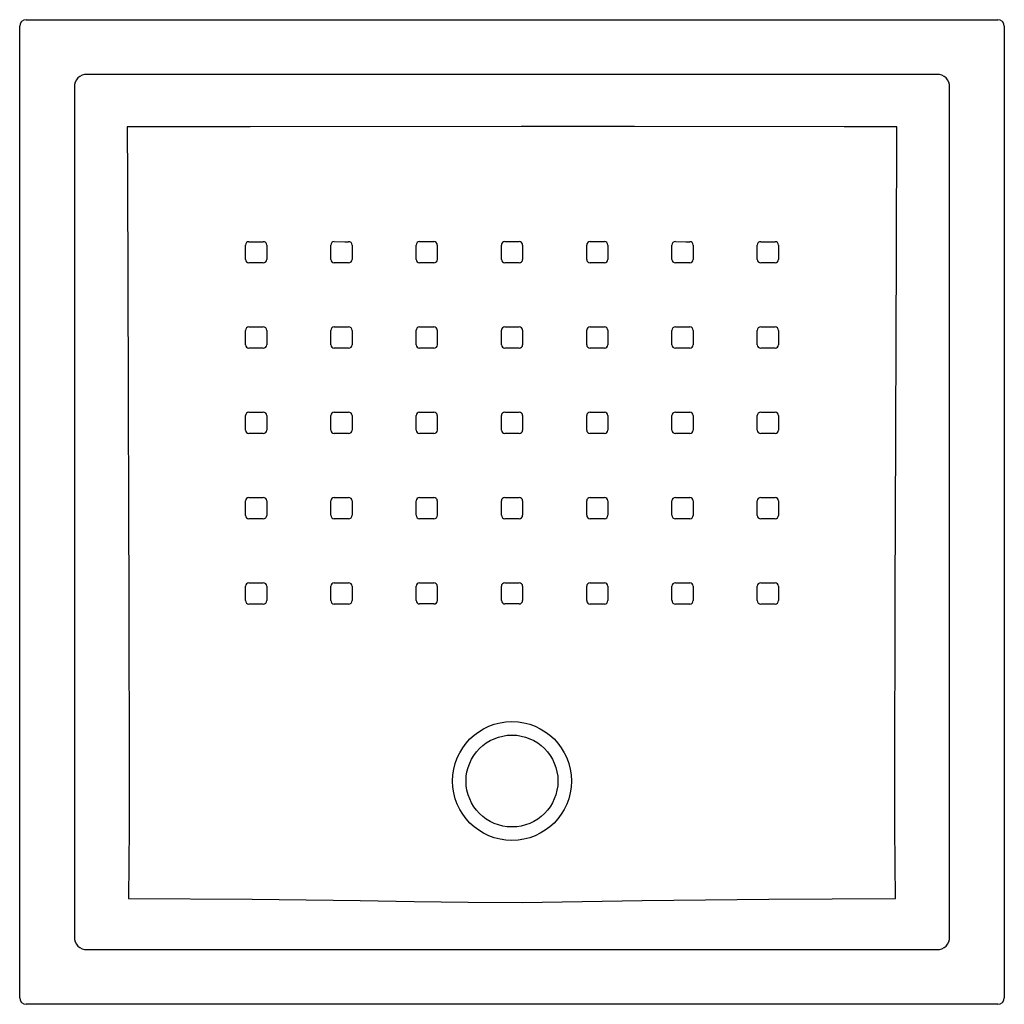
# Model space of a CAD drawing. Header units: millimetres. Extents: x 5168.428 to 5169.178, y 2756.54 to 2757.29.
import ezdxf

# ---------------------------------------------------------------- set-up
doc = ezdxf.new("R2010")
doc.units = ezdxf.units.MM
doc.layers.add('SANINDUSA', color=3, linetype='Continuous')

msp = doc.modelspace()

# ---------------------------------------------------------------- linework, layer by layer
at = {"layer": 'SANINDUSA'}
for p, q in [((5168.43279, 2757.28983), (5169.1731, 2757.28983)), ((5168.42779, 2756.54452), (5168.42779, 2757.28483)), ((5169.1781, 2757.28483), (5169.1781, 2756.54452)), ((5169.12665, 2757.24816), (5168.47924, 2757.24816)), ((5168.46946, 2757.23838), (5168.46946, 2756.59098)), ((5169.13643, 2756.59098), (5169.13643, 2757.23838)), ((5168.59987, 2757.10709), (5168.59987, 2757.11809)), ((5168.66487, 2757.1071), (5168.66487, 2757.1181)), ((5168.72987, 2757.1071), (5168.72987, 2757.1181)), ((5168.79486, 2757.10711), (5168.79486, 2757.1181)), ((5168.85986, 2757.1071), (5168.85986, 2757.1181)), ((5168.92486, 2757.1071), (5168.92486, 2757.1181)), ((5168.98986, 2757.10709), (5168.98986, 2757.11809)), ((5168.61345, 2757.1045), (5168.60246, 2757.1045)), ((5168.67845, 2757.10451), (5168.66746, 2757.10451)), ((5168.74345, 2757.10451), (5168.73246, 2757.10451)), ((5168.80845, 2757.10451), (5168.79746, 2757.10452)), ((5168.87345, 2757.10451), (5168.86245, 2757.10451)), ((5168.93845, 2757.10451), (5168.92745, 2757.10451)), ((5169.00345, 2757.1045), (5168.99245, 2757.1045)), ((5168.59987, 2757.0421), (5168.59987, 2757.0531)), ((5168.66487, 2757.04211), (5168.66487, 2757.05311)), ((5168.72987, 2757.04212), (5168.72987, 2757.05312)), ((5168.79486, 2757.04213), (5168.79486, 2757.05312)), ((5168.85986, 2757.04212), (5168.85986, 2757.05312)), ((5168.92486, 2757.04211), (5168.92486, 2757.05311)), ((5168.98986, 2757.0421), (5168.98986, 2757.0531)), ((5168.61345, 2757.03951), (5168.60246, 2757.03951)), ((5168.67845, 2757.03952), (5168.66746, 2757.03952)), ((5168.74345, 2757.03953), (5168.73246, 2757.03953)), ((5168.80845, 2757.03953), (5168.79746, 2757.03954)), ((5168.87345, 2757.03953), (5168.86245, 2757.03953)), ((5168.93845, 2757.03952), (5168.92745, 2757.03952)), ((5169.00345, 2757.03951), (5168.99245, 2757.03951)), ((5168.59987, 2756.97711), (5168.59987, 2756.98811)), ((5168.66487, 2756.97713), (5168.66487, 2756.98812)), ((5168.72987, 2756.97714), (5168.72987, 2756.98814)), ((5168.79486, 2756.97715), (5168.79486, 2756.98814)), ((5168.85986, 2756.97714), (5168.85986, 2756.98814)), ((5168.92486, 2756.97713), (5168.92486, 2756.98812)), ((5168.98986, 2756.97711), (5168.98986, 2756.98811)), ((5168.61345, 2756.97452), (5168.60246, 2756.97452)), ((5168.67845, 2756.97453), (5168.66746, 2756.97454)), ((5168.74345, 2756.97455), (5168.73246, 2756.97455)), ((5168.80845, 2756.97455), (5168.79746, 2756.97456)), ((5168.87345, 2756.97455), (5168.86245, 2756.97455)), ((5168.93845, 2756.97453), (5168.92745, 2756.97454)), ((5169.00345, 2756.97452), (5168.99245, 2756.97452)), ((5168.59987, 2756.91212), (5168.59987, 2756.92312)), ((5168.66487, 2756.91214), (5168.66487, 2756.92314)), ((5168.72987, 2756.91216), (5168.72987, 2756.92315)), ((5168.79486, 2756.91217), (5168.79486, 2756.92316)), ((5168.85986, 2756.91216), (5168.85986, 2756.92315)), ((5168.92486, 2756.91214), (5168.92486, 2756.92313)), ((5168.98986, 2756.91212), (5168.98986, 2756.92312)), ((5168.61345, 2756.90953), (5168.60246, 2756.90953)), ((5168.67845, 2756.90955), (5168.66746, 2756.90955)), ((5168.74345, 2756.90956), (5168.73246, 2756.90957)), ((5168.80845, 2756.90957), (5168.79746, 2756.90958)), ((5168.87345, 2756.90956), (5168.86245, 2756.90957)), ((5168.93845, 2756.90955), (5168.92745, 2756.90955)), ((5169.00345, 2756.90953), (5168.99245, 2756.90953)), ((5168.59987, 2756.84713), (5168.59987, 2756.85813)), ((5168.66487, 2756.84713), (5168.66487, 2756.85813)), ((5168.72987, 2756.84717), (5168.72987, 2756.85817)), ((5168.79486, 2756.84719), (5168.79486, 2756.85818)), ((5168.85986, 2756.84713), (5168.85986, 2756.85813)), ((5168.92486, 2756.84715), (5168.92486, 2756.85815)), ((5168.98986, 2756.84713), (5168.98986, 2756.85813)), ((5168.61345, 2756.84454), (5168.60246, 2756.84454)), ((5168.67845, 2756.84454), (5168.66746, 2756.84454)), ((5168.74345, 2756.84458), (5168.73246, 2756.84458)), ((5168.80845, 2756.84459), (5168.79746, 2756.8446)), ((5168.87345, 2756.84454), (5168.86245, 2756.84454)), ((5168.93845, 2756.84456), (5168.92745, 2756.84456)), ((5169.00345, 2756.84454), (5168.99245, 2756.84454)), ((5168.47924, 2756.58119), (5169.12665, 2756.58119)), ((5169.1731, 2756.53952), (5168.43279, 2756.53952))]:
    msp.add_line(p, q, dxfattribs=at)
at = {"layer": 'SANINDUSA', "flags": 128}
for points in [[(5169.09619, 2757.20826), (5169.05619, 2757.20828), (5168.89619, 2757.20836), (5168.80995, 2757.20838), (5168.60332, 2757.2083), (5168.5097, 2757.20826)], [(5168.5097, 2757.20826), (5168.50983, 2757.16827), (5168.5104, 2757.00829), (5168.51075, 2756.90778), (5168.51089, 2756.85606), (5168.51101, 2756.80434), (5168.51114, 2756.75262), (5168.51131, 2756.70089), (5168.51127, 2756.67393), (5168.511, 2756.64699), (5168.51058, 2756.62014)], [(5169.09531, 2756.62014), (5169.09489, 2756.64699), (5169.09462, 2756.67393), (5169.09458, 2756.70089), (5169.09475, 2756.75262), (5169.09487, 2756.80434), (5169.09499, 2756.85606), (5169.09514, 2756.90778), (5169.09587, 2757.11437), (5169.09619, 2757.20826)], [(5168.60246, 2757.12068), (5168.61046, 2757.12068), (5168.61345, 2757.12068)], [(5168.61604, 2757.11809), (5168.61604, 2757.11009), (5168.61604, 2757.10709)], [(5168.66746, 2757.12069), (5168.67546, 2757.12068), (5168.67845, 2757.12068)], [(5168.68104, 2757.11809), (5168.68104, 2757.11009), (5168.68104, 2757.1071)], [(5168.73246, 2757.12069), (5168.74046, 2757.12069), (5168.74345, 2757.12069)], [(5168.74604, 2757.1181), (5168.74604, 2757.1101), (5168.74604, 2757.1071)], [(5168.79746, 2757.12069), (5168.80545, 2757.12069), (5168.80845, 2757.12069)], [(5168.81104, 2757.1181), (5168.81104, 2757.1101), (5168.81104, 2757.1071)], [(5168.86245, 2757.12069), (5168.87045, 2757.12069), (5168.87345, 2757.12069)], [(5168.87604, 2757.1181), (5168.87604, 2757.1101), (5168.87604, 2757.1071)], [(5168.92745, 2757.12069), (5168.93545, 2757.12068), (5168.93845, 2757.12068)], [(5168.94104, 2757.11809), (5168.94104, 2757.11009), (5168.94104, 2757.1071)], [(5168.99245, 2757.12068), (5169.00045, 2757.12068), (5169.00345, 2757.12068)], [(5169.00604, 2757.11809), (5169.00604, 2757.11009), (5169.00604, 2757.10709)], [(5168.60246, 2757.05569), (5168.61046, 2757.05569), (5168.61345, 2757.05569)], [(5168.66746, 2757.0557), (5168.67546, 2757.0557), (5168.67845, 2757.0557)], [(5168.73246, 2757.05571), (5168.74046, 2757.05571), (5168.74345, 2757.05571)], [(5168.79746, 2757.05571), (5168.80545, 2757.05571), (5168.80845, 2757.05571)], [(5168.86245, 2757.05571), (5168.87045, 2757.05571), (5168.87345, 2757.05571)], [(5168.92745, 2757.0557), (5168.93545, 2757.0557), (5168.93845, 2757.0557)], [(5168.99245, 2757.05569), (5169.00045, 2757.05569), (5169.00345, 2757.05569)], [(5168.61604, 2757.0531), (5168.61604, 2757.0451), (5168.61604, 2757.0421)], [(5168.68104, 2757.05311), (5168.68104, 2757.04511), (5168.68104, 2757.04211)], [(5168.74604, 2757.05312), (5168.74604, 2757.04512), (5168.74604, 2757.04212)], [(5168.81104, 2757.05312), (5168.81104, 2757.04512), (5168.81104, 2757.04212)], [(5168.87604, 2757.05312), (5168.87604, 2757.04512), (5168.87604, 2757.04212)], [(5168.94104, 2757.05311), (5168.94104, 2757.04511), (5168.94104, 2757.04211)], [(5169.00604, 2757.0531), (5169.00604, 2757.0451), (5169.00604, 2757.0421)], [(5168.60246, 2756.9907), (5168.61046, 2756.9907), (5168.61345, 2756.9907)], [(5168.61604, 2756.98811), (5168.61604, 2756.98011), (5168.61604, 2756.97711)], [(5168.66746, 2756.99071), (5168.67546, 2756.99071), (5168.67845, 2756.99071)], [(5168.68104, 2756.98812), (5168.68104, 2756.98012), (5168.68104, 2756.97712)], [(5168.73246, 2756.99073), (5168.74046, 2756.99072), (5168.74345, 2756.99072)], [(5168.74604, 2756.98813), (5168.74604, 2756.98014), (5168.74604, 2756.97714)], [(5168.79746, 2756.99073), (5168.80545, 2756.99073), (5168.80845, 2756.99073)], [(5168.81104, 2756.98814), (5168.81104, 2756.98014), (5168.81104, 2756.97714)], [(5168.86245, 2756.99073), (5168.87045, 2756.99072), (5168.87345, 2756.99072)], [(5168.87604, 2756.98813), (5168.87604, 2756.98013), (5168.87604, 2756.97714)], [(5168.92745, 2756.99071), (5168.93545, 2756.99071), (5168.93845, 2756.99071)], [(5168.94104, 2756.98812), (5168.94104, 2756.98012), (5168.94104, 2756.97712)], [(5168.99245, 2756.9907), (5169.00045, 2756.9907), (5169.00345, 2756.9907)], [(5169.00604, 2756.98811), (5169.00604, 2756.98011), (5169.00604, 2756.97711)], [(5168.60246, 2756.92571), (5168.61046, 2756.92571), (5168.61345, 2756.92571)], [(5168.61604, 2756.92312), (5168.61604, 2756.91512), (5168.61604, 2756.91212)], [(5168.66746, 2756.92572), (5168.67546, 2756.92572), (5168.67845, 2756.92572)], [(5168.68104, 2756.92313), (5168.68104, 2756.91513), (5168.68104, 2756.91214)], [(5168.73246, 2756.92574), (5168.74046, 2756.92574), (5168.74345, 2756.92574)], [(5168.74604, 2756.92315), (5168.74604, 2756.91515), (5168.74604, 2756.91215)], [(5168.79746, 2756.92575), (5168.80545, 2756.92575), (5168.80845, 2756.92575)], [(5168.81104, 2756.92316), (5168.81104, 2756.91516), (5168.81104, 2756.91216)], [(5168.86245, 2756.92574), (5168.87045, 2756.92574), (5168.87345, 2756.92574)], [(5168.87604, 2756.92315), (5168.87604, 2756.91515), (5168.87604, 2756.91215)], [(5168.92745, 2756.92572), (5168.93545, 2756.92572), (5168.93845, 2756.92572)], [(5168.94104, 2756.92313), (5168.94104, 2756.91513), (5168.94104, 2756.91213)], [(5168.99245, 2756.92571), (5169.00045, 2756.92571), (5169.00345, 2756.92571)], [(5169.00604, 2756.92312), (5169.00604, 2756.91512), (5169.00604, 2756.91212)], [(5168.60246, 2756.86072), (5168.61045, 2756.86072), (5168.61345, 2756.86072)], [(5168.66746, 2756.86072), (5168.67546, 2756.86072), (5168.67845, 2756.86072)], [(5168.73246, 2756.86076), (5168.74046, 2756.86076), (5168.74345, 2756.86076)], [(5168.79746, 2756.86077), (5168.80545, 2756.86077), (5168.80845, 2756.86077)], [(5168.86245, 2756.86072), (5168.87045, 2756.86072), (5168.87345, 2756.86072)], [(5168.92745, 2756.86074), (5168.93545, 2756.86073), (5168.93845, 2756.86073)], [(5168.99245, 2756.86072), (5169.00045, 2756.86072), (5169.00345, 2756.86072)], [(5168.61604, 2756.85813), (5168.61604, 2756.85013), (5168.61604, 2756.84713)], [(5168.68104, 2756.85813), (5168.68104, 2756.85013), (5168.68104, 2756.84713)], [(5168.74604, 2756.85817), (5168.74604, 2756.85017), (5168.74604, 2756.84717)], [(5168.81104, 2756.85818), (5168.81104, 2756.85018), (5168.81104, 2756.84718)], [(5168.87604, 2756.85813), (5168.87604, 2756.85013), (5168.87604, 2756.84713)], [(5168.94104, 2756.85814), (5168.94104, 2756.85015), (5168.94104, 2756.84715)], [(5169.00604, 2756.85813), (5169.00604, 2756.85013), (5169.00604, 2756.84713)], [(5168.51058, 2756.62014), (5168.60504, 2756.61963), (5168.64618, 2756.61918), (5168.68731, 2756.61851), (5168.72845, 2756.61782), (5168.76958, 2756.61732), (5168.81072, 2756.6172), (5168.84118, 2756.61757), (5168.87164, 2756.6182), (5168.90209, 2756.61874), (5168.9987, 2756.61962), (5169.09531, 2756.62014)]]:
    msp.add_lwpolyline(points, dxfattribs=at)
at = {"layer": 'SANINDUSA'}
for radius in [0.0453, 0.035]:
    msp.add_circle((5168.80294, 2756.70968), radius, dxfattribs=at)
for centre, radius, start, end in [((5168.43279, 2757.28483), 0.005, 90.02107, 179.97893), ((5169.1731, 2757.28483), 0.005, 0.02112, 89.97936), ((5168.60245, 2757.11809), 0.00259, 89.98323, 180), ((5168.61345, 2757.11809), 0.00259, 0, 89.9963), ((5168.66745, 2757.1181), 0.00259, 89.98323, 180), ((5168.67845, 2757.11809), 0.00259, 0, 89.9963), ((5168.73245, 2757.1181), 0.00259, 89.98323, 180), ((5168.74345, 2757.1181), 0.00259, 0, 89.9963), ((5168.79745, 2757.1181), 0.00259, 89.98323, 180), ((5168.80845, 2757.1181), 0.00259, 0, 89.9963), ((5168.86245, 2757.1181), 0.00259, 89.98323, 180), ((5168.87345, 2757.1181), 0.00259, 0, 89.9963), ((5168.92745, 2757.1181), 0.00259, 89.98323, 180), ((5168.93845, 2757.11809), 0.00259, 0, 89.9963), ((5168.99245, 2757.11809), 0.00259, 89.98323, 180), ((5169.00345, 2757.11809), 0.00259, 0, 89.9963), ((5168.60246, 2757.10709), 0.00259, 180, 269.99498), ((5168.61346, 2757.10709), 0.00259, 269.98138, 0), ((5168.66746, 2757.1071), 0.00259, 180, 269.99498), ((5168.67846, 2757.1071), 0.00259, 269.98138, 0), ((5168.73246, 2757.10711), 0.00259, 180, 269.99498), ((5168.74346, 2757.1071), 0.00259, 269.98138, 0), ((5168.79746, 2757.10711), 0.00259, 180, 269.99498), ((5168.80846, 2757.1071), 0.00259, 269.98138, 0), ((5168.86245, 2757.10711), 0.00259, 180, 269.99498), ((5168.87345, 2757.1071), 0.00259, 269.98138, 0), ((5168.92745, 2757.1071), 0.00259, 180, 269.99498), ((5168.93845, 2757.1071), 0.00259, 269.98138, 0), ((5168.99245, 2757.10709), 0.00259, 180, 269.99498), ((5169.00345, 2757.10709), 0.00259, 269.98138, 0), ((5168.60245, 2757.0531), 0.00259, 89.98323, 180), ((5168.61345, 2757.0531), 0.00259, 0, 89.9963), ((5168.66745, 2757.05311), 0.00259, 89.98323, 180), ((5168.67845, 2757.05311), 0.00259, 0, 89.9963), ((5168.73245, 2757.05312), 0.00259, 89.98323, 180), ((5168.74345, 2757.05312), 0.00259, 0, 89.9963), ((5168.79745, 2757.05312), 0.00259, 89.98323, 180), ((5168.80845, 2757.05312), 0.00259, 0, 89.9963), ((5168.86245, 2757.05312), 0.00259, 89.98323, 180), ((5168.87345, 2757.05312), 0.00259, 0, 89.9963), ((5168.92745, 2757.05311), 0.00259, 89.98323, 180), ((5168.93845, 2757.05311), 0.00259, 0, 89.9963), ((5168.99245, 2757.0531), 0.00259, 89.98323, 180), ((5169.00345, 2757.0531), 0.00259, 0, 89.9963), ((5168.60246, 2757.0421), 0.00259, 180, 269.99498), ((5168.61346, 2757.0421), 0.00259, 269.98138, 0), ((5168.66746, 2757.04211), 0.00259, 180, 269.99498), ((5168.67846, 2757.04211), 0.00259, 269.98138, 0), ((5168.73246, 2757.04212), 0.00259, 180, 269.99498), ((5168.74346, 2757.04212), 0.00259, 269.98138, 0), ((5168.79746, 2757.04213), 0.00259, 180, 269.99498), ((5168.80846, 2757.04212), 0.00259, 269.98138, 0), ((5168.86245, 2757.04212), 0.00259, 180, 269.99498), ((5168.87345, 2757.04212), 0.00259, 269.98138, 0), ((5168.92745, 2757.04211), 0.00259, 180, 269.99498), ((5168.93845, 2757.04211), 0.00259, 269.98138, 0), ((5168.99245, 2757.0421), 0.00259, 180, 269.99498), ((5169.00345, 2757.0421), 0.00259, 269.98138, 0), ((5168.60245, 2756.98811), 0.00259, 89.98323, 180), ((5168.61345, 2756.98811), 0.00259, 0, 89.9963), ((5168.66745, 2756.98812), 0.00259, 89.98323, 180), ((5168.67845, 2756.98812), 0.00259, 0, 89.9963), ((5168.73246, 2756.98814), 0.00259, 89.98323, 180), ((5168.74345, 2756.98813), 0.00259, 0, 89.9963), ((5168.79745, 2756.98814), 0.00259, 89.98323, 180), ((5168.80845, 2756.98814), 0.00259, 0, 89.9963), ((5168.86245, 2756.98814), 0.00259, 89.98323, 180), ((5168.87345, 2756.98813), 0.00259, 0, 89.9963), ((5168.92745, 2756.98812), 0.00259, 89.98323, 180), ((5168.93845, 2756.98812), 0.00259, 0, 89.9963), ((5168.99245, 2756.98811), 0.00259, 89.98323, 180), ((5169.00345, 2756.98811), 0.00259, 0, 89.9963), ((5168.60246, 2756.97711), 0.00259, 180, 269.99498), ((5168.61346, 2756.97711), 0.00259, 269.98138, 0), ((5168.66746, 2756.97713), 0.00259, 180, 269.99498), ((5168.67846, 2756.97712), 0.00259, 269.98138, 0), ((5168.73246, 2756.97714), 0.00259, 180, 269.99498), ((5168.74346, 2756.97714), 0.00259, 269.98138, 0), ((5168.79746, 2756.97715), 0.00259, 180, 269.99498), ((5168.80846, 2756.97714), 0.00259, 269.98138, 0), ((5168.86245, 2756.97714), 0.00259, 180, 269.99498), ((5168.87345, 2756.97714), 0.00259, 269.98138, 0), ((5168.92745, 2756.97713), 0.00259, 180, 269.99498), ((5168.93845, 2756.97712), 0.00259, 269.98138, 0), ((5168.99245, 2756.97711), 0.00259, 180, 269.99498), ((5169.00345, 2756.97711), 0.00259, 269.98138, 0), ((5168.60245, 2756.92312), 0.00259, 89.98323, 180), ((5168.61345, 2756.92312), 0.00259, 0, 89.9963), ((5168.66745, 2756.92313), 0.00259, 89.98323, 180), ((5168.67845, 2756.92313), 0.00259, 0, 89.9963), ((5168.73246, 2756.92315), 0.00259, 89.98323, 180), ((5168.74345, 2756.92315), 0.00259, 0, 89.9963), ((5168.79745, 2756.92316), 0.00259, 89.98323, 180), ((5168.80845, 2756.92316), 0.00259, 0, 89.9963), ((5168.86245, 2756.92315), 0.00259, 89.98323, 180), ((5168.87345, 2756.92315), 0.00259, 0, 89.9963), ((5168.92745, 2756.92313), 0.00259, 89.98323, 180), ((5168.93845, 2756.92313), 0.00259, 0, 89.9963), ((5168.99245, 2756.92312), 0.00259, 89.98323, 180), ((5169.00345, 2756.92312), 0.00259, 0, 89.9963), ((5168.60246, 2756.91212), 0.00259, 180, 269.99498), ((5168.61346, 2756.91212), 0.00259, 269.98138, 0), ((5168.66746, 2756.91214), 0.00259, 180, 269.99498), ((5168.67846, 2756.91214), 0.00259, 269.98138, 0), ((5168.73246, 2756.91216), 0.00259, 180, 269.99498), ((5168.74346, 2756.91215), 0.00259, 269.98138, 0), ((5168.79746, 2756.91217), 0.00259, 180, 269.99498), ((5168.80846, 2756.91216), 0.00259, 269.98138, 0), ((5168.86245, 2756.91216), 0.00259, 180, 269.99498), ((5168.87345, 2756.91215), 0.00259, 269.98138, 0), ((5168.92745, 2756.91214), 0.00259, 180, 269.99498), ((5168.93845, 2756.91213), 0.00259, 269.98138, 0), ((5168.99246, 2756.91212), 0.00259, 180, 269.99498), ((5169.00345, 2756.91212), 0.00259, 269.98138, 0), ((5168.60245, 2756.85813), 0.00259, 89.98323, 180), ((5168.61345, 2756.85813), 0.00259, 0, 89.9963), ((5168.66745, 2756.85813), 0.00259, 89.98323, 180), ((5168.67845, 2756.85813), 0.00259, 0, 89.9963), ((5168.73245, 2756.85817), 0.00259, 89.98323, 180), ((5168.74345, 2756.85817), 0.00259, 0, 89.9963), ((5168.79745, 2756.85818), 0.00259, 89.98323, 180), ((5168.80845, 2756.85818), 0.00259, 0, 89.9963), ((5168.86245, 2756.85813), 0.00259, 89.98323, 180), ((5168.87345, 2756.85813), 0.00259, 0, 89.9963), ((5168.92745, 2756.85815), 0.00259, 89.98323, 180), ((5168.93845, 2756.85814), 0.00259, 0, 89.9963), ((5168.99245, 2756.85813), 0.00259, 89.98323, 180), ((5169.00345, 2756.85813), 0.00259, 0, 89.9963), ((5168.60246, 2756.84713), 0.00259, 180, 269.99498), ((5168.61346, 2756.84713), 0.00259, 269.98138, 0), ((5168.66746, 2756.84713), 0.00259, 180, 269.99498), ((5168.67846, 2756.84713), 0.00259, 269.98138, 0), ((5168.73246, 2756.84717), 0.00259, 180, 269.99498), ((5168.74346, 2756.84717), 0.00259, 269.98138, 0), ((5168.79746, 2756.84719), 0.00259, 180, 269.99498), ((5168.80846, 2756.84718), 0.00259, 269.98138, 0), ((5168.86245, 2756.84713), 0.00259, 180, 269.99498), ((5168.87345, 2756.84713), 0.00259, 269.98138, 0), ((5168.92746, 2756.84715), 0.00259, 180, 269.99498), ((5168.93845, 2756.84715), 0.00259, 269.98138, 0), ((5168.99246, 2756.84713), 0.00259, 180, 269.99498), ((5169.00346, 2756.84713), 0.00259, 269.98138, 0), ((5168.43279, 2756.54453), 0.005, 180.02064, 269.97888), ((5169.1731, 2756.54453), 0.005, 270.0207, 359.9793)]:
    msp.add_arc(centre, radius, start, end, dxfattribs=at)
for centre, major_axis, start_param, end_param in [((5168.48008, 2757.23754), (0.00793, -0.00793), 2.377815, 3.90537), ((5169.12581, 2757.23754), (0.00793, 0.00793), 5.519408, 7.046963), ((5168.48008, 2756.59182), (0.00793, 0.00793), 2.377815, 3.90537), ((5169.12581, 2756.59182), (-0.00793, 0.00793), 2.377815, 3.90537)]:
    msp.add_ellipse(centre, major_axis=major_axis, ratio=0.891198, start_param=start_param, end_param=end_param, dxfattribs=at)

doc.saveas('drawing.dxf')
